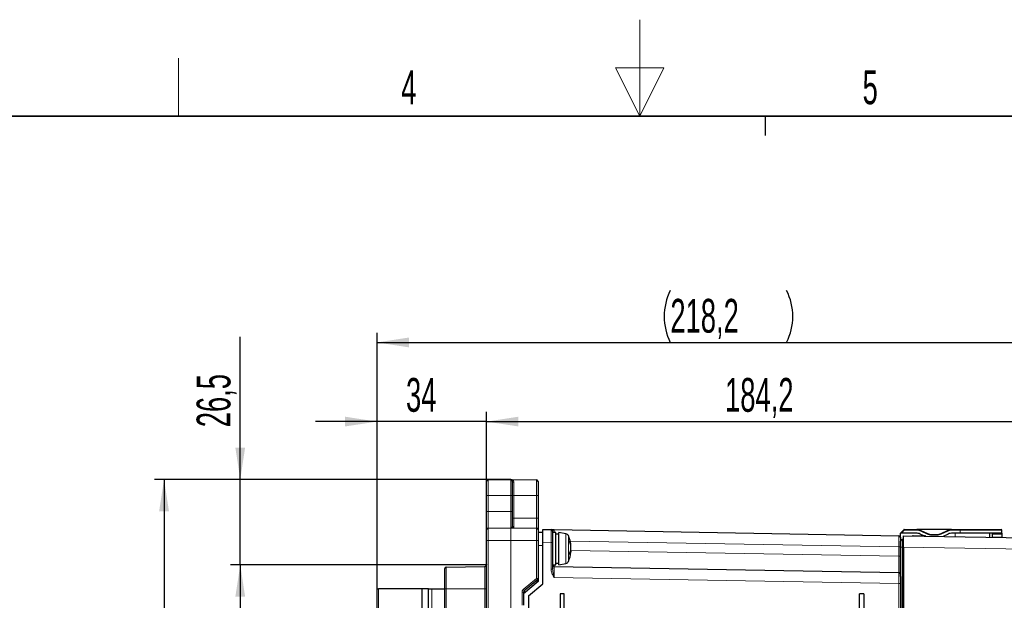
# Model space of a CAD drawing. Header units: millimetres. Extents: x 5 to 418, y 2 to 292.
# Tile 40 of 53: x 153 to 255, y 232 to 292. Entities that reach past the tile are written whole.
import ezdxf

# ---------------------------------------------------------------- set-up
doc = ezdxf.new("R2010")
doc.units = ezdxf.units.MM
doc.header["$PDSIZE"] = -1
doc.layers.add('SLD-0', color=7, linetype='Continuous')
doc.styles.add('SLDTEXTSTYLE0', font='TXT', dxfattribs={"width": 0.605})
doc.dimstyles.new('SLDDIMSTYLE0', dxfattribs={"dimtxt": 3.5, "dimasz": 3.302, "dimexe": 0, "dimexo": 0.0625, "dimgap": 0.875, "dimtad": 1, "dimlfac": 3, "dimrnd": 1e-09, "dimzin": 12, "dimdsep": 46, "dimtxsty": 'SLDTEXTSTYLE0', "dimsah": 1, "dimcen": 0.09, "dimadec": 0, "dimazin": 3, "dimtfac": 1, "dimtofl": 0, "dimtmove": 0, "dimatfit": 3, "dimfxl": 1, "dimfrac": 2, "dimtolj": 1, "dimtzin": 12, "dimarcsym": 0})
doc.dimstyles.new('SLDDIMSTYLE1', dxfattribs={"dimtxt": 3.5, "dimasz": 3.302, "dimexe": 0, "dimexo": 0.0625, "dimgap": 0.875, "dimtad": 1, "dimdec": 1, "dimlfac": 3, "dimrnd": 1e-09, "dimzin": 12, "dimdsep": 46, "dimtxsty": 'SLDTEXTSTYLE0', "dimsah": 1, "dimcen": 0.09, "dimadec": 0, "dimazin": 3, "dimtfac": 1, "dimtmove": 0, "dimatfit": 0, "dimfxl": 1, "dimfrac": 2, "dimtolj": 1, "dimtzin": 12, "dimarcsym": 0})
doc.dimstyles.new('SLDDIMSTYLE2', dxfattribs={"dimtxt": 3.5, "dimasz": 3.302, "dimexe": 0, "dimexo": 0.0625, "dimgap": 0.875, "dimtad": 1, "dimdec": 1, "dimlfac": 3, "dimrnd": 1e-09, "dimzin": 12, "dimdsep": 46, "dimtxsty": 'SLDTEXTSTYLE0', "dimsah": 1, "dimcen": 0.09, "dimadec": 0, "dimazin": 3, "dimtfac": 1, "dimtofl": 0, "dimtmove": 0, "dimatfit": 3, "dimfxl": 1, "dimfrac": 2, "dimtolj": 1, "dimtzin": 12, "dimarcsym": 0})

# ---------------------------------------------------------------- blocks, each defined once
blk = doc.blocks.new('_D_2')
at = {"layer": 'SLD-0', "color": 7}
for p, q in [((175.66, 244.88), (175.66, 259.65)), ((203.65, 244.88), (174.66, 244.88)), ((175.66, 236.05), (175.66, 244.88)), ((201.15, 236.05), (174.66, 236.05)), ((175.66, 236.05), (175.66, 229.7))]:
    blk.add_line(p, q, dxfattribs=at)
for points in [[(175.66, 244.88), (176.16, 248.18), (175.15, 248.18)], [(175.66, 236.05), (175.15, 232.74), (176.16, 232.74)]]:
    blk.add_solid(points, dxfattribs=at)
at = {"layer": 'SLD-0', "color": 7, "insert": (171.14, 250.29), "char_height": 3.5, "attachment_point": 1, "rotation": 90, "style": 'SLDTEXTSTYLE0'}
blk.add_mtext('26,5', dxfattribs=at)
blk = doc.blocks.new('_D_3')
at = {"layer": 'SLD-0', "color": 7}
for p, q in [((201.15, 236.05), (174.66, 236.05)), ((175.66, 236.05), (175.66, 151.88)), ((189.81, 151.88), (174.66, 151.88))]:
    blk.add_line(p, q, dxfattribs=at)
for points in [[(175.66, 236.05), (175.15, 232.74), (176.16, 232.74)], [(175.66, 151.88), (176.16, 155.18), (175.15, 155.18)]]:
    blk.add_solid(points, dxfattribs=at)
at = {"layer": 'SLD-0', "color": 7, "insert": (171.14, 187.95), "char_height": 3.5, "attachment_point": 1, "rotation": 90, "style": 'SLDTEXTSTYLE0'}
blk.add_mtext('252,5', dxfattribs=at)
blk = doc.blocks.new('_D_4')
at = {"layer": 'SLD-0', "color": 7}
for p, q in [((189.81, 233.55), (189.81, 251.87)), ((201.15, 244.68), (201.15, 251.87)), ((189.81, 250.87), (183.46, 250.87)), ((201.15, 250.87), (189.81, 250.87)), ((201.15, 250.87), (207.5, 250.87))]:
    blk.add_line(p, q, dxfattribs=at)
for points in [[(189.81, 250.87), (186.51, 251.38), (186.51, 250.37)], [(201.15, 250.87), (204.45, 250.37), (204.45, 251.38)]]:
    blk.add_solid(points, dxfattribs=at)
at = {"layer": 'SLD-0', "color": 7, "insert": (192.81, 255.39), "char_height": 3.5, "attachment_point": 1, "style": 'SLDTEXTSTYLE0'}
blk.add_mtext('34', dxfattribs=at)
blk = doc.blocks.new('_D_5')
at = {"layer": 'SLD-0', "color": 7}
for p, q in [((201.15, 243.22), (201.15, 251.87)), ((262.55, 215.55), (262.55, 251.87)), ((201.15, 250.87), (262.55, 250.87))]:
    blk.add_line(p, q, dxfattribs=at)
for points in [[(201.15, 250.87), (204.45, 250.37), (204.45, 251.38)], [(262.55, 250.87), (259.25, 251.38), (259.25, 250.37)]]:
    blk.add_solid(points, dxfattribs=at)
at = {"layer": 'SLD-0', "color": 7, "insert": (225.83, 255.39), "char_height": 3.5, "attachment_point": 1, "style": 'SLDTEXTSTYLE0'}
blk.add_mtext('184,2', dxfattribs=at)
blk = doc.blocks.new('_D_6')
at = {"layer": 'SLD-0', "color": 7}
for p, q in [((203.65, 244.88), (166.77, 244.88)), ((167.77, 244.88), (167.77, 115.22)), ((189.65, 115.22), (166.77, 115.22))]:
    blk.add_line(p, q, dxfattribs=at)
for centre, start, end in [((165.09, 178.69), 63.4349, 116.5651), ((165.09, 181.41), 243.4349, 296.5651)]:
    blk.add_arc(centre, 6.01, start, end, dxfattribs=at)
for points in [[(167.77, 244.88), (167.26, 241.58), (168.28, 241.58)], [(167.77, 115.22), (168.28, 118.52), (167.26, 118.52)]]:
    blk.add_solid(points, dxfattribs=at)
at = {"layer": 'SLD-0', "color": 7, "insert": (163.26, 176.04), "char_height": 3.5, "attachment_point": 1, "rotation": 90, "style": 'SLDTEXTSTYLE0'}
blk.add_mtext('389', dxfattribs=at)
blk = doc.blocks.new('_D_8')
at = {"layer": 'SLD-0', "color": 7}
for p, q in [((189.81, 233.55), (189.81, 260.07)), ((262.55, 215.55), (262.55, 260.07)), ((189.81, 259.07), (262.55, 259.07))]:
    blk.add_line(p, q, dxfattribs=at)
for centre, start, end in [((225.54, 261.76), 153.4349, 206.5651), ((226.83, 261.76), 333.4349, 26.5651)]:
    blk.add_arc(centre, 6.01, start, end, dxfattribs=at)
for points in [[(189.81, 259.07), (193.12, 258.56), (193.12, 259.58)], [(262.55, 259.07), (259.25, 259.58), (259.25, 258.56)]]:
    blk.add_solid(points, dxfattribs=at)
at = {"layer": 'SLD-0', "color": 7, "insert": (220.17, 263.58), "char_height": 3.5, "attachment_point": 1, "style": 'SLDTEXTSTYLE0'}
blk.add_mtext('218,2', dxfattribs=at)

msp = doc.modelspace()

# ---------------------------------------------------------------- linework, layer by layer
at = {"color": 7, "linetype": 'Continuous', "lineweight": 25}
for p, q in [((201.1476, 243.2159), (201.1476, 244.6751)), ((201.3113, 244.8418), (203.6447, 244.8825)), ((203.6505, 244.8825), (206.3172, 244.8359)), ((203.8143, 244.7158), (203.8143, 243.2159)), ((206.4809, 244.6693), (206.4809, 243.2159)), ((201.1476, 241.5492), (201.1476, 243.2159)), ((203.8143, 243.2159), (203.8143, 241.5492)), ((206.4809, 243.2159), (206.4809, 240.8825)), ((201.1476, 239.6751), (201.1476, 241.5492)), ((203.8143, 241.5492), (203.8143, 240.0434)), ((206.4809, 240.8825), (206.4809, 239.6693)), ((201.1476, 238.5492), (201.1476, 239.6751)), ((201.3113, 239.8418), (203.6447, 239.8825)), ((203.6505, 239.8825), (206.3172, 239.8359)), ((206.4809, 239.6693), (206.4809, 238.5492)), ((206.9809, 239.707), (207.8172, 239.6921)), ((206.9809, 238.3739), (206.9809, 239.707)), ((207.9809, 239.5255), (207.9809, 238.359)), ((208.1446, 239.6863), (243.8172, 239.0521)), ((243.9809, 239.3197), (244.3281, 239.6668)), ((244.3752, 239.6863), (245.6849, 239.6863)), ((249.2769, 239.6863), (245.6849, 239.6863)), ((246.1075, 239.5926), (246.778, 239.28)), ((248.1839, 239.28), (248.8543, 239.5926)), ((249.2769, 239.6863), (250.1476, 239.6863)), ((250.1476, 239.6863), (254.4143, 239.6863)), ((254.4809, 239.3197), (254.4809, 239.6197)), ((201.1476, 127.8825), (201.1476, 238.5492)), ((206.9809, 239.3825), (206.4809, 239.3825)), ((206.4809, 238.5492), (206.4809, 234.6269)), ((208.3143, 239.3825), (207.9809, 239.3825)), ((208.3143, 236.0492), (208.3143, 239.3825)), ((208.6309, 239.2159), (208.3143, 239.2159)), ((209.368, 239.2526), (208.6309, 239.3825)), ((208.6309, 236.0492), (208.6309, 239.3825)), ((244.0752, 239.3197), (243.9809, 239.3197)), ((243.9809, 238.8855), (243.9809, 239.3197)), ((243.9809, 238.8855), (243.9809, 238.5963)), ((245.6036, 239.3197), (244.0752, 239.3197)), ((244.2482, 238.6488), (244.1461, 238.6479)), ((244.3143, 239.0435), (260.2744, 238.7649)), ((244.3143, 237.877), (244.3143, 239.0435)), ((245.3143, 239.0492), (246.4809, 239.0492)), ((246.4054, 239.0492), (246.0263, 239.226)), ((247.2006, 239.1863), (247.7613, 239.1863)), ((248.9356, 239.226), (248.3917, 238.9723)), ((250.1476, 239.3197), (249.3582, 239.3197)), ((254.4809, 239.3197), (250.1476, 239.3197)), ((253.2476, 238.8876), (253.2476, 239.3197)), ((253.4809, 239.3197), (253.4826, 239.226)), ((253.4826, 239.226), (253.488, 238.9134)), ((253.488, 238.9134), (253.4885, 238.8834)), ((254.4809, 239.3197), (254.4809, 239.226)), ((254.4809, 239.226), (254.4809, 238.9134)), ((254.4809, 238.9134), (254.4809, 238.866)), ((206.9809, 234.0747), (206.9809, 238.3739)), ((207.9809, 238.359), (207.9809, 235.5883)), ((209.8341, 237.4717), (209.872, 237.4751)), ((209.8459, 238.1113), (209.872, 238.1167)), ((209.8603, 238.0329), (209.8813, 238.0386)), ((209.8748, 237.6535), (209.8813, 237.6532)), ((243.9809, 234.8398), (243.9809, 237.8828)), ((244.3143, 237.877), (244.3143, 138.555)), ((209.8082, 237.3975), (209.872, 237.3808)), ((209.8135, 237.4116), (209.8813, 237.3931)), ((196.8143, 233.5492), (196.8143, 235.6431)), ((196.978, 235.8098), (200.9838, 235.8797)), ((207.9809, 236.0492), (208.3143, 236.0492)), ((208.1447, 235.8797), (243.8172, 235.257)), ((208.3143, 236.2159), (208.6309, 236.2159)), ((208.6309, 236.0492), (209.368, 236.1792)), ((206.4214, 234.4992), (205.0405, 233.3405)), ((206.4809, 234.6269), (206.4809, 234.3079)), ((243.9809, 234.8398), (243.9809, 234.0905)), ((189.8143, 151.8825), (189.8143, 233.5492)), ((189.8143, 233.5492), (189.9809, 233.5492)), ((194.4809, 233.5492), (189.9809, 233.5492)), ((194.4809, 151.8825), (194.4809, 233.5492)), ((195.1476, 233.5492), (194.4809, 233.5492)), ((195.1476, 151.8825), (195.1476, 233.5492)), ((195.1476, 233.5492), (195.4809, 233.5492)), ((195.4809, 233.5492), (196.8143, 233.5492)), ((196.8143, 152.6219), (196.8143, 233.5492)), ((206.4809, 234.3079), (204.9809, 233.0492)), ((205.4809, 232.816), (206.9809, 234.0747)), ((243.9809, 234.0905), (243.9809, 137.5463)), ((204.9809, 233.2128), (204.9809, 231.8693)), ((205.4809, 232.816), (205.4809, 127.7159)), ((208.756, 233.0492), (208.756, 133.0492)), ((209.1969, 233.0492), (208.756, 233.0492)), ((209.1969, 133.0492), (209.1969, 233.0492)), ((240.1969, 233.0492), (239.756, 233.0492)), ((239.756, 139.7159), (239.756, 233.0492)), ((240.1969, 233.0492), (240.1969, 139.7159))]:
    msp.add_line(p, q, dxfattribs=at)
at = {"color": 7, "linetype": 'Continuous', "lineweight": 18}
for p, q in [((201.3113, 244.8418), (201.3113, 243.2159)), ((203.6447, 243.2159), (203.6447, 244.8825)), ((203.6505, 244.8825), (203.6505, 243.2159)), ((203.978, 244.5791), (203.978, 243.2159)), ((206.3172, 243.2159), (206.3172, 244.8359)), ((201.1476, 243.2159), (201.3113, 243.2159)), ((203.6447, 243.2159), (201.3113, 243.2159)), ((201.3113, 243.2159), (201.3113, 241.5492)), ((203.6447, 241.5492), (203.6447, 243.2159)), ((203.6447, 243.2159), (203.6505, 243.2159)), ((203.6505, 243.2159), (203.6505, 241.5492)), ((203.6505, 243.2159), (203.8143, 243.2159)), ((203.8143, 243.2159), (203.978, 243.2159)), ((203.978, 243.2159), (203.978, 240.8825)), ((203.978, 243.2159), (206.3172, 243.2159)), ((206.3172, 240.8825), (206.3172, 243.2159)), ((206.4809, 243.2159), (206.3172, 243.2159)), ((201.1476, 241.5492), (201.3113, 241.5492)), ((201.3113, 241.5492), (201.3113, 239.8418)), ((201.3113, 241.5492), (203.6447, 241.5492)), ((203.6447, 239.8825), (203.6447, 241.5492)), ((203.6447, 241.5492), (203.6505, 241.5492)), ((203.6505, 241.5492), (203.8143, 241.5492)), ((203.6505, 241.5492), (203.6505, 239.8825)), ((203.8143, 240.8825), (203.978, 240.8825)), ((203.978, 240.8825), (203.978, 239.8768)), ((203.978, 240.8825), (206.3172, 240.8825)), ((206.3172, 239.8359), (206.3172, 240.8825)), ((206.4809, 240.8825), (206.3172, 240.8825)), ((201.3113, 239.8418), (201.3113, 238.5492)), ((203.6447, 238.5492), (203.6447, 239.8825)), ((203.6505, 239.8825), (203.6505, 238.5492)), ((206.3172, 238.5492), (206.3172, 239.8359)), ((244.3752, 239.6197), (244.0752, 239.3197)), ((244.3281, 239.6668), (244.3752, 239.6197)), ((244.3752, 239.6197), (244.3752, 239.6863)), ((245.6849, 239.6197), (244.3752, 239.6197)), ((245.6849, 239.6197), (245.6849, 239.6863)), ((246.0794, 239.5322), (246.1075, 239.5926)), ((246.7498, 239.2196), (246.0794, 239.5322)), ((248.8825, 239.5322), (248.2121, 239.2196)), ((248.8825, 239.5322), (248.8543, 239.5926)), ((249.2769, 239.6197), (249.2769, 239.6863)), ((250.1476, 239.6197), (249.2769, 239.6197)), ((250.1476, 239.6197), (250.1476, 239.6863)), ((250.1476, 239.3197), (250.1476, 239.6197)), ((254.4809, 239.6197), (250.1476, 239.6197)), ((201.1476, 238.5492), (201.3113, 238.5492)), ((201.3113, 238.5492), (201.3113, 231.3825)), ((203.6447, 238.5492), (201.3113, 238.5492)), ((203.6447, 231.3825), (203.6447, 238.5492)), ((203.6447, 238.5492), (203.6505, 238.5492)), ((203.6505, 238.5492), (203.6505, 231.3825)), ((206.3172, 238.5492), (203.6505, 238.5492)), ((206.3172, 234.6269), (206.3172, 238.5492)), ((206.4809, 238.5492), (206.3172, 238.5492)), ((209.368, 236.8565), (209.368, 239.2526)), ((209.6152, 239.0586), (209.6152, 236.3732)), ((243.8172, 237.8856), (209.8064, 238.4903)), ((246.7498, 239.2196), (246.778, 239.28)), ((247.2006, 239.1197), (247.2006, 239.1863)), ((247.7613, 239.1197), (247.2006, 239.1197)), ((247.7613, 239.1197), (247.7613, 239.1863)), ((248.2121, 239.2196), (248.1839, 239.28)), ((249.6476, 238.9504), (249.6476, 239.3197)), ((253.4826, 239.226), (254.4809, 239.226)), ((253.488, 238.9134), (254.4809, 238.9134)), ((206.9809, 238.0492), (206.4809, 238.0492)), ((207.8172, 238.359), (206.9809, 238.3739)), ((207.8172, 235.5883), (207.8172, 238.359)), ((207.8172, 238.359), (207.9809, 238.359)), ((209.8749, 237.5159), (243.8172, 236.9234)), ((243.8172, 236.9234), (243.8172, 237.8856)), ((243.9809, 237.8856), (243.8172, 237.8856)), ((244.1461, 237.8828), (243.9809, 237.8828)), ((244.2482, 237.8828), (244.1461, 237.8828)), ((244.1461, 237.8828), (244.1461, 138.5492)), ((244.2482, 237.8828), (244.3143, 237.8828)), ((244.2482, 138.5492), (244.2482, 237.8828)), ((260.2744, 237.5984), (244.3143, 237.877)), ((209.368, 236.1792), (209.368, 236.8565)), ((243.9809, 236.9234), (243.8172, 236.9234)), ((196.978, 235.8098), (196.978, 233.5492)), ((200.9838, 233.5492), (200.9838, 235.8797)), ((207.8172, 235.5883), (207.9809, 235.5883)), ((204.9362, 233.4682), (206.3172, 234.6269)), ((206.4809, 234.6269), (206.3172, 234.6269)), ((243.8172, 234.0905), (208.1446, 234.7132)), ((189.9809, 233.5492), (189.9809, 151.8825)), ((195.4809, 233.5492), (195.4809, 151.8825)), ((196.8143, 233.5492), (196.978, 233.5492)), ((196.978, 233.5492), (196.978, 152.6219)), ((200.9838, 233.5492), (196.978, 233.5492)), ((200.9838, 152.5519), (200.9838, 233.5492)), ((200.9838, 233.5492), (201.1476, 233.5492)), ((206.323, 234.2064), (205.1389, 233.2128)), ((206.323, 234.2064), (206.36, 234.2064)), ((206.323, 234.1753), (206.323, 234.2064)), ((243.8172, 137.5463), (243.8172, 234.0905)), ((243.9809, 234.0905), (243.8172, 234.0905)), ((204.8172, 231.8693), (204.8172, 233.2128)), ((204.9809, 233.2128), (204.8172, 233.2128)), ((205.1389, 233.2128), (204.9809, 233.2128)), ((205.1389, 233.2128), (205.1389, 233.1817))]:
    msp.add_line(p, q, dxfattribs=at)
at = {"color": 7, "linetype": 'Continuous', "lineweight": 25, "flags": 128}
msp.add_lwpolyline([(209.872, 237.4751), (209.8641, 237.4218), (209.8603, 237.3988)], dxfattribs=at)
at = {"color": 7, "linetype": 'Continuous', "lineweight": 25}
for centre, radius, start, end in [((201.3143, 244.6751), 0.1667, 91, 180), ((203.6476, 244.7158), 0.1667, 89, 91), ((203.6476, 244.7158), 0.1667, 0, 89), ((206.3143, 244.6693), 0.1667, 0, 89), ((201.3143, 239.6751), 0.1667, 91, 180), ((203.6476, 239.7158), 0.1667, 89, 91), ((203.9809, 240.0434), 0.1667, 180, 269), ((206.3143, 239.6693), 0.1667, 0, 89), ((207.8143, 239.5255), 0.1667, 0, 88.981516), ((244.3752, 239.6197), 0.0667, 90, 135), ((245.6849, 238.6863), 1, 65, 90), ((249.2769, 238.6863), 1, 90, 115), ((254.4143, 239.6197), 0.0667, 0, 90), ((209.3101, 238.9243), 0.3333, 23.754023, 80), ((206.5643, 237.7159), 3.3333, 6.089545, 23.754023), ((207.7542, 237.8165), 2.139, 8.06625, 19.043388), ((208.698, 238.4488), 1.0801, 356.513737, 3.486263), ((243.8143, 238.8855), 0.1667, 0, 88.981516), ((244.1476, 238.4812), 0.1667, 90.5, 179.999996), ((244.2476, 238.7154), 0.0667, 270.5, 0.000004), ((245.3143, 238.8825), 0.1667, 90, 119.572081), ((245.6036, 238.3197), 1, 65, 90), ((246.4809, 238.8825), 0.1667, 46.63126, 90), ((247.2006, 240.1863), 1, 245, 270), ((247.7613, 240.1863), 1, 270, 295), ((249.3582, 238.3197), 1, 90, 115), ((207.2895, 237.6), 2.6069, 7.86221, 17.481594), ((208.4628, 237.9045), 1.4379, 335.961374, 348.511272), ((209.238, 238.001), 0.6445, 3.35173, 10.344564), ((206.4919, 237.6894), 3.3906, 1.507862, 4.520372), ((207.1085, 237.8601), 2.7741, 354.996812, 358.317005), ((206.4919, 237.7424), 3.3906, 355.479628, 358.492138), ((207.1262, 237.5724), 2.7563, 1.678, 2.982735), ((206.5643, 237.7159), 3.3333, 336.245977, 353.910455), ((208.9377, 237.5835), 0.956, 331.27675, 347.759127), ((207.4062, 237.2214), 2.3718, 357.647564, 2.352436), ((209.856, 237.4027), 0.0271, 306.105426, 339.201186), ((196.9809, 235.6431), 0.1667, 91, 180), ((200.9809, 236.0463), 0.1667, 271, 0), ((208.1476, 236.0463), 0.1667, 180, 269), ((209.3101, 236.5074), 0.3333, 280, 336.245977), ((206.3143, 234.6269), 0.1667, 310, 0), ((243.8143, 235.0904), 0.1667, 0, 89), ((205.1476, 233.2128), 0.1667, 130, 180)]:
    msp.add_arc(centre, radius, start, end, dxfattribs=at)
at = {"color": 7, "linetype": 'Continuous', "lineweight": 18}
for centre, radius, start, end in [((203.9668, 244.732), 0.1534, 186.055856, 274.206009), ((245.6849, 238.6863), 0.9333, 65, 90), ((249.2769, 238.6863), 0.9333, 90, 115), ((245.152, 239.0272), 0.1637, 359.587374, 7.719436), ((246.1039, 239.0104), 0.3791, 359.281691, 5.873994), ((247.2006, 240.1863), 1.0667, 245, 270), ((247.7613, 240.1863), 1.0667, 270, 295), ((203.9908, 232.6215), 3.0714, 37.687936, 40.762765), ((205.1505, 233.2128), 0.3333, 130, 180), ((202.6099, 231.4627), 3.0714, 37.687936, 40.762765), ((205.8773, 233.8838), 0.9978, 212.99087, 222.257755)]:
    msp.add_arc(centre, radius, start, end, dxfattribs=at)
for centre, major_axis, ratio, start_param, end_param in [((207.8143, 238.3586), (0.003, 1.3335), 0.00224233, 4.71267309, 6.28315043), ((208.1476, 238.5194), (-0.003, 1.1669), 0.00249178, 6.28313468, 7.02136531), ((243.8143, 237.8853), (0.003, 1.1668), 0.00249223, 4.71266122, 6.28314733), ((243.8143, 236.924), (-0.0029, 1.667), 0.00174433, 3.14155916, 4.7120509), ((208.1476, 234.7128), (-0.0029, 1.1669), 0.00256228, 6.28313419, 7.85361732), ((208.1476, 237.5465), (0.0029, 1.6669), 0.00174454, 2.68667836, 3.14156525), ((206.3143, 234.1918), (0.1072, 0.3075), 0.01050791, 4.76367621, 6.30082528), ((243.8143, 234.0902), (0.0029, 1.1668), 0.00256273, 4.71266384, 6.28314696)]:
    msp.add_ellipse(centre, major_axis=major_axis, ratio=ratio, start_param=start_param, end_param=end_param, dxfattribs=at)
for points, knots in [([(203.6505, 244.8825), (203.6512, 244.8825), (203.6847, 244.8818), (203.7551, 244.8709), (203.8535, 244.8225), (203.9485, 244.7341), (203.9677, 244.6332), (203.978, 244.5791)], [0, 0, 0, 0, 0.004410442, 0.221681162, 0.464182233, 0.712502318, 1, 1, 1, 1]), ([(203.6505, 239.8825), (203.6508, 239.8825), (203.6957, 239.8818), (203.7784, 239.9174), (203.8041, 240.0076), (203.8143, 240.0434)], [0, 0, 0, 0, 0.00440868, 0.60481074, 1, 1, 1, 1]), ([(208.1446, 239.6863), (208.1443, 239.6863), (208.1432, 239.6863), (208.1365, 239.6863), (208.1105, 239.6844), (208.0618, 239.6651), (208.0003, 239.6085), (207.987, 239.5516), (207.9809, 239.5255)], [0, 0, 0, 0, 0.00436605, 0.01477829, 0.0922666, 0.36193817, 0.70733916, 1, 1, 1, 1]), ([(244.1461, 238.6479), (244.1461, 238.6479), (244.1461, 238.6479), (244.1461, 238.6193), (244.1461, 238.4935), (244.1461, 238.2988), (244.1461, 238.0828), (244.1461, 237.9403), (244.1461, 237.8828)], [0, 0, 0, 0, 0.00001672, 0.2128524, 0.42515179, 0.64326176, 0.85607356, 1, 1, 1, 1]), ([(244.2482, 237.8828), (244.2482, 237.8828), (244.2482, 237.9693), (244.2482, 238.1436), (244.2482, 238.3734), (244.2482, 238.5464), (244.2482, 238.6288), (244.2482, 238.6478), (244.2482, 238.6486), (244.2482, 238.6488)], [0, 0, 0, 0, 0.0000167, 0.21658716, 0.4328108, 0.64773595, 0.86036518, 0.97083369, 1, 1, 1, 1]), ([(208.1446, 234.7132), (208.144, 234.7143), (208.1305, 234.7375), (208.0773, 234.8298), (207.9751, 235.0158), (207.8518, 235.2796), (207.8285, 235.4877), (207.8172, 235.5883)], [0, 0, 0, 0, 0.00387019, 0.08549888, 0.3386059, 0.6800747, 1, 1, 1, 1]), ([(207.9809, 235.5883), (207.987, 235.5035), (208.0003, 235.3187), (208.0618, 235.0549), (208.1105, 234.8512), (208.1365, 234.746), (208.1432, 234.7188), (208.1443, 234.7145), (208.1446, 234.7132)], [0, 0, 0, 0, 0.29272554, 0.63818718, 0.90777696, 0.98523039, 0.99563356, 1, 1, 1, 1])]:
    msp.add_open_spline(points, degree=3, knots=knots, dxfattribs=at)
at = {"color": 7, "linetype": 'Continuous', "lineweight": 25}
for points, knots in [([(207.8172, 239.6921), (207.8285, 239.6919), (207.8518, 239.6915), (207.9751, 239.6893), (208.0773, 239.6875), (208.1306, 239.6865), (208.144, 239.6863), (208.1446, 239.6863)], [0, 0, 0, 0, 0.3198626, 0.66127642, 0.91446087, 0.99613015, 1, 1, 1, 1]), ([(243.9809, 237.8828), (243.9809, 237.9279), (243.9809, 238.0392), (243.9809, 238.2083), (243.9809, 238.3595), (243.9809, 238.4619), (243.9809, 238.4748), (243.9809, 238.4812)], [0, 0, 0, 0, 0.14417856, 0.35662023, 0.57426156, 0.78715279, 1, 1, 1, 1])]:
    msp.add_open_spline(points, degree=3, knots=knots, dxfattribs=at)
at = {"layer": 'SLD-0', "lineweight": 18}
for p, q in [((217, 292.5), (217, 282.5)), ((169.25, 282.5), (169.25, 288.5)), ((219.5, 287.5), (214.5, 287.5)), ((214.5, 287.5), (217, 282.5)), ((217, 282.5), (219.5, 287.5))]:
    msp.add_line(p, q, dxfattribs=at)
at = {"layer": 'SLD-0', "lineweight": 35}
msp.add_line((408, 282.5), (26, 282.5), dxfattribs=at)
at = {"layer": 'SLD-0'}
msp.add_line((230, 280.5), (230, 282.5), dxfattribs=at)
msp.add_line((230, 280.5), (230, 282.5), dxfattribs=at)
at = {"layer": 'SLD-0', "color": 7, "lineweight": 18}
msp.add_point((201.1476, 236.0463), dxfattribs=at)

# ---------------------------------------------------------------- texts
at = {"layer": 'SLD-0', "char_height": 3.5, "attachment_point": 2, "style": 'SLDTEXTSTYLE0'}
for s, insert in [('4', (193.1027, 287.243)), ('5', (240.8527, 287.243))]:
    msp.add_mtext(s, dxfattribs=dict(at, insert=insert))

# ---------------------------------------------------------------- dimensions: what is measured, and where the dimension line sits
at = {"layer": 'SLD-0', "color": 7}
dim = msp.add_linear_dim(base=(262.5476, 259.0713), p1=(189.8143, 233.5492), p2=(262.5476, 215.5492), text='(<>)', dimstyle='SLDDIMSTYLE2', dxfattribs=at)
dim.commit()
dim.dimension.update_dxf_attribs({"geometry": '_D_8', "text_midpoint": (226.1809, 259.0713), "dimtype": 160})
for base, p2, dimstyle, picture, middle in [((175.6552, 244.8825), (203.6505, 244.8825), 'SLDDIMSTYLE1', '_D_2', (175.6552, 254.9723)), ((175.6552, 151.8825), (189.8143, 151.8825), 'SLDDIMSTYLE2', '_D_3', (175.6552, 193.9644))]:
    dim = msp.add_linear_dim(base=base, p1=(201.1476, 236.0463), p2=p2, angle=90, dimstyle=dimstyle, dxfattribs=at)
    dim.commit()
    dim.dimension.update_dxf_attribs({"geometry": picture, "text_midpoint": middle, "dimtype": 160})
for base, p1, p2, dimstyle, picture, middle in [((189.8143, 250.8738), (201.1476, 244.6751), (189.8143, 233.5492), 'SLDDIMSTYLE1', '_D_4', (195.4809, 250.8738)), ((262.5476, 250.8738), (201.1476, 243.2159), (262.5476, 215.5492), 'SLDDIMSTYLE0', '_D_5', (231.8476, 250.8738))]:
    dim = msp.add_linear_dim(base=base, p1=p1, p2=p2, dimstyle=dimstyle, dxfattribs=at)
    dim.commit()
    dim.dimension.update_dxf_attribs({"geometry": picture, "text_midpoint": middle, "dimtype": 160})
dim = msp.add_linear_dim(base=(167.7709, 115.2159), p1=(203.6505, 244.8825), p2=(189.6476, 115.2159), angle=90, text='(<>)', dimstyle='SLDDIMSTYLE0', dxfattribs=at)
dim.commit()
dim.dimension.update_dxf_attribs({"geometry": '_D_6', "text_midpoint": (167.7709, 180.0492), "dimtype": 160})

doc.saveas('drawing.dxf')
